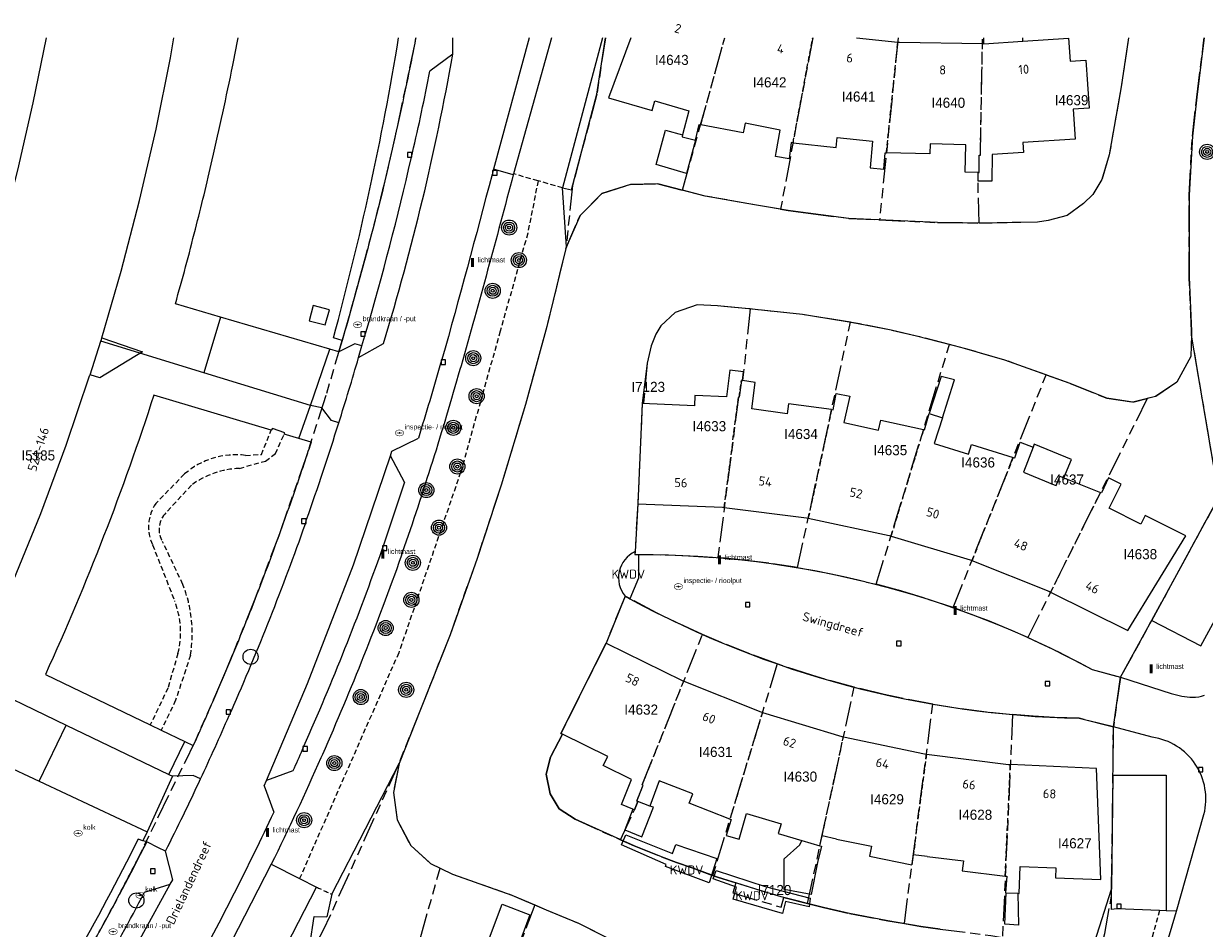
# Model space of a CAD drawing. Extents: x 168491 to 169507, y 481494 to 482503.
# Tile 104 of 108: x 169157 to 169274, y 482412 to 482501. Entities that reach past the tile are written whole.
import ezdxf
from ezdxf.enums import TextEntityAlignment as Align

# ---------------------------------------------------------------- set-up
doc = ezdxf.new("R2010")
doc.units = 0
doc.header["$LTSCALE"] = 0.5
doc.linetypes.add('KAD', pattern=[12, 5, -1, 2, -1, 2, -1])
doc.linetypes.add('STIPPELFIJN', pattern=[1.5, 1, -0.5])
doc.layers.get('0').update_dxf_attribs({"linetype": 'CONTINUOUS'})
for name, color, linetype in [('G01', 3, 'KAD'), ('G_BTD', 3, 'CONTINUOUS'), ('G_GBIP1', 7, 'CONTINUOUS'), ('G_KWDP1', 7, 'CONTINUOUS'), ('G_PNDMV', 1, 'CONTINUOUS'), ('G_WGD', 2, 'CONTINUOUS'), ('LSHD', 7, 'CONTINUOUS'), ('NAR', 7, 'CONTINUOUS'), ('ORL', 7, 'CONTINUOUS'), ('PPAL', 7, 'CONTINUOUS'), ('PPUT', 7, 'CONTINUOUS'), ('PSTM', 170, 'CONTINUOUS'), ('PVGO', 7, 'CONTINUOUS'), ('Q23', 4, 'CONTINUOUS'), ('Z01', 2, 'CONTINUOUS')]:
    doc.layers.add(name, color=color, linetype=linetype)
doc.layers.add('KWDV', color=7, linetype='CONTINUOUS', lineweight=25)
doc.styles.add('ISO', font='isocpeur.ttf', dxfattribs={"height": 1})

# ---------------------------------------------------------------- blocks, each defined once
blk = doc.blocks.new('KUNSTOBJ')
at = {"color": 0}
blk.add_circle((0, 0), 0.75, dxfattribs=at)
at = {"color": 0, "flags": 2}
blk.add_attdef('KUNSTOBJECT', (1.45, 0), '', height=1, dxfattribs=at)
blk = doc.blocks.new('BOOM')
at = {"color": 0}
for radius in [0.75, 0.55, 0.35, 0.15]:
    blk.add_circle((0, 0), radius, dxfattribs=at)
blk = doc.blocks.new('put')
at = {"linetype": 'ByBlock', "lineweight": -2}
h = blk.add_hatch(color=0, dxfattribs=at)
h.dxf.hatch_style = 1
edge = h.paths.add_edge_path()
edge.add_spline(control_points=[(0.44, 0), (0.44, 0.04), (0.43, 0.09), (0.36, 0.2), (0.28, 0.26), (0.09, 0.32), (-0.02, 0.33), (-0.22, 0.29), (-0.31, 0.24), (-0.42, 0.12), (-0.44, 0.06), (-0.44, -0.06), (-0.42, -0.12), (-0.33, -0.22), (-0.28, -0.26), (-0.1, -0.33), (0.04, -0.33), (0.27, -0.27), (0.37, -0.2), (0.43, -0.08), (0.44, -0.04), (0.44, 0)], knot_values=[0, 0, 0, 0, 0.380029, 0.380029, 1.118666, 1.118666, 1.857303, 1.857303, 2.59594, 2.59594, 3.13294, 3.13294, 3.66994, 3.66994, 4.20694, 4.20694, 5.079565, 5.079565, 5.952189, 5.952189, 6.283185, 6.283185, 6.283185, 6.283185], degree=3, periodic=0)
edge = h.paths.add_edge_path(flags=16)
edge.add_ellipse((0, 0), major_axis=(0.392, 0), ratio=0.689655, start_angle=0, end_angle=360)
h = blk.add_hatch(color=0, dxfattribs=at)
h.dxf.hatch_style = 1
h.paths.add_polyline_path([(-0.1, 0, -0.096396), (-0.09, 0.04), (-0.25, 0.04, 1), (-0.25, -0.04), (-0.09, -0.04, -0.096396)])
at = {"linetype": 'ByBlock', "lineweight": -2, "true_color": 0x681648}
h = blk.add_hatch(color=219, dxfattribs=at)
h.dxf.hatch_style = 1
h.paths.add_polyline_path([(0.1, 0, 1), (-0.1, 0, 1)])
at = {"linetype": 'ByBlock', "lineweight": -2}
h = blk.add_hatch(color=0, dxfattribs=at)
h.dxf.hatch_style = 1
h.paths.add_polyline_path([(0.25, 0.04), (0.09, 0.04, -0.096396), (0.1, 0, -0.096396), (0.09, -0.04), (0.25, -0.04, 1)])
at = {"color": 0, "linetype": 'ByBlock', "lineweight": -2}
blk.add_attdef('PUT', (0.5, 0.35), '', height=0.5, dxfattribs=at)
blk = doc.blocks.new('PAAL')
at = {"linetype": 'ByBlock', "lineweight": -2}
h = blk.add_hatch(color=0, dxfattribs=at)
h.dxf.hatch_style = 1
h.paths.add_polyline_path([(0.15, 0.8), (-0.15, 0.8), (-0.15, -0.1), (0, -0.1, -0.414214), (-0.1, 0, -1), (0.1, 0, -0.414214), (0, -0.1), (0.15, -0.1)])
at = {"linetype": 'ByBlock', "lineweight": -2, "true_color": 0x681648}
h = blk.add_hatch(color=219, dxfattribs=at)
h.dxf.hatch_style = 1
h.paths.add_polyline_path([(-0.1, 0, 1), (0.1, 0, 1)])
at = {"color": 0, "linetype": 'ByBlock', "lineweight": -2}
blk.add_attdef('PAAL', (0.5, 0.35), '', height=0.5, dxfattribs=at)
blk = doc.blocks.new('Q23')
for p, q in [((0.22, 0.22), (-0.23, 0.22)), ((-0.23, 0.22), (-0.23, -0.23)), ((0.22, -0.23), (0.22, 0.22)), ((-0.23, -0.23), (0.22, -0.23))]:
    blk.add_line(p, q)

msp = doc.modelspace()

# ---------------------------------------------------------------- linework, layer by layer
at = {"layer": 'G01'}
for p, q in [((169222.698, 482484.876), (169226.8888, 482500)), ((169235.6218, 482500), (169232.422, 482482.997)), ((169244.1035, 482500), (169242.248, 482481.938)), ((169234.121, 482447.438), (169239.361, 482471.782)), ((169241.928, 482445.778), (169249.181, 482469.565)), ((169249.553, 482443.464), (169258.783, 482466.565)), ((169268.82, 482464.203), (169256.972, 482440.504)), ((169232.099, 482437.879), (169225.682, 482416.892)), ((169266.164, 482436.562), (169265.454, 482431.629)), ((169235.1, 482414.121), (169239.736, 482435.571)), ((169244.71, 482412.116), (169247.539, 482433.892)), ((169255.455, 482432.855), (169254.446, 482410.736)), ((169191.813, 482393.38), (169198.639, 482417.618)), ((169208.034, 482413.976), (169199.27, 482390.557)), ((169232.761, 482414.708), (169235.1, 482414.121))]:
    msp.add_line(p, q, dxfattribs=at)
for points in [[(169196.2222, 482500), (169196.178, 482499.748), (169196.122, 482499.455), (169194.151, 482490.102), (169192.921, 482484.762), (169191.222, 482478.199), (169188.925, 482469.968), (169187.3, 482464.505), (169185.443, 482458.693), (169182.704, 482450.801), (169180.26, 482444.315), (169177.376, 482437.188), (169177.124, 482436.584), (169174.333, 482430.228), (169167.965, 482417.173), (169165.97, 482413.421), (169164.595, 482410.894), (169162.795, 482407.719), (169160.781, 482404.252), (169157.14, 482398.149)], [(169215.0453, 482500), (169214.195, 482494.399), (169211.783, 482485.338), (169211.123, 482479.106)], [(169252.126, 482481.619), (169252.02, 482485.783), (169252.025, 482486.646), (169252.125, 482486.645), (169252.135, 482488.348), (169252.253, 482488.355), (169252.4706, 482500)], [(169266.9578, 482500), (169266.231, 482495.127), (169265.04, 482488.398), (169264.316, 482485.924), (169263.411, 482484.465), (169262.493, 482483.556), (169260.855, 482482.383), (169258.997, 482481.882), (169257.918, 482481.706), (169253.001, 482481.609), (169252.126, 482481.619)], [(169273.207, 482470.489), (169273.22, 482470.895), (169272.978, 482476.252), (169272.962, 482480.869), (169272.965, 482484.392), (169273.288, 482490.251), (169273.729, 482494.094), (169274.41, 482499.481), (169274.466, 482500)], [(169211.123, 482479.106), (169212.525, 482482.361), (169214.706, 482484.538), (169217.527, 482485.449), (169220.241, 482485.51), (169222.698, 482484.876)], [(169232.422, 482482.997), (169230.033, 482483.376), (169224.959, 482484.292), (169222.698, 482484.876)], [(169232.422, 482482.997), (169233.168, 482482.878), (169235.153, 482482.601), (169239.202, 482482.081), (169242.248, 482481.938)], [(169242.248, 482481.938), (169247.991, 482481.668), (169252.126, 482481.619)], [(169211.123, 482479.106), (169210.605, 482476.983), (169209.232, 482471.354), (169207.113, 482463.628), (169204.704, 482455.622), (169202.311, 482448.353), (169199.629, 482440.764), (169196.697, 482433.362), (169194.552, 482428.009)], [(169229.397, 482473.093), (169229.284, 482473.105), (169226.153, 482473.39), (169224.151, 482473.5), (169221.976, 482472.749), (169220.535, 482471.433), (169220.057, 482470.601), (169219.595, 482469.439), (169219.185, 482467.733), (169218.82, 482463.704), (169218.708, 482463.708), (169218.253, 482453.749), (169217.973, 482448.732), (169221.292, 482448.696), (169223.297, 482448.617), (169226.205, 482448.426)], [(169229.397, 482473.093), (169228.756, 482466.845), (169228.644, 482465.983), (169228.545, 482465.996), (169228.329, 482464.343), (169228.25, 482464.346), (169226.205, 482448.426)], [(169239.361, 482471.782), (169234.615, 482472.544), (169229.397, 482473.093)], [(169249.181, 482469.565), (169245.91, 482470.408), (169243.387, 482470.992), (169239.448, 482471.768), (169239.361, 482471.782)], [(169266.164, 482436.562), (169269.077, 482441.848), (169275.717, 482454.056), (169275.927, 482454.541), (169273.207, 482470.489)], [(169273.207, 482470.489), (169273.138, 482468.378), (169271.741, 482465.832), (169269.642, 482464.404), (169268.82, 482464.203)], [(169258.783, 482466.565), (169254.666, 482468.026), (169250.687, 482469.177), (169249.181, 482469.565)], [(169258.783, 482466.565), (169261.178, 482465.715), (169264.811, 482464.233), (169267.382, 482463.852), (169268.82, 482464.203)], [(169234.121, 482447.438), (169231.265, 482447.874), (169229.052, 482448.15), (169226.205, 482448.426)], [(169234.121, 482447.438), (169238.045, 482446.692), (169241.928, 482445.778)], [(169249.553, 482443.464), (169246.525, 482444.469), (169244.106, 482445.19), (169241.928, 482445.778)], [(169224.675, 482440.803), (169222.073, 482442.001), (169220.112, 482442.964), (169216.999, 482444.607), (169215.115, 482439.957), (169210.631, 482430.981), (169210.785, 482430.905), (169209.601, 482428.644), (169209.173, 482426.947), (169209.57, 482424.994), (169210.472, 482423.517), (169212.029, 482422.467), (169216.528, 482420.439)], [(169256.972, 482440.504), (169255.276, 482441.242), (169253.153, 482442.117), (169249.553, 482443.464)], [(169216.528, 482420.439), (169217.931, 482423.419), (169218.251, 482424.229), (169218.158, 482424.266), (169218.782, 482425.847), (169218.706, 482425.884), (169224.675, 482440.803)], [(169232.099, 482437.879), (169229.381, 482438.871), (169226.543, 482440.003), (169224.675, 482440.803)], [(169256.972, 482440.504), (169259.866, 482439.136), (169261.454, 482438.336), (169263.358, 482437.326), (169266.164, 482436.562)], [(169239.736, 482435.571), (169236.83, 482436.371), (169235.516, 482436.764), (169232.099, 482437.879)], [(169247.539, 482433.892), (169244.423, 482434.484), (169242.723, 482434.85), (169239.736, 482435.571)], [(169247.539, 482433.892), (169250.383, 482433.444), (169253.187, 482433.086), (169255.455, 482432.855)], [(169265.454, 482431.629), (169262.068, 482432.487), (169259.62, 482432.571), (169257.488, 482432.694), (169255.455, 482432.855)], [(169260.761, 482404.059), (169261.302, 482404.631), (169261.935, 482405.301), (169262.587, 482405.991), (169263.707, 482407.49), (169264.589, 482411.148), (169265.271, 482414.835), (169265.279, 482415.541), (169265.416, 482427.367), (169265.454, 482431.629)], [(169194.552, 482428.009), (169187.761, 482412.998), (169187.017, 482411.407), (169180.001, 482398.342)], [(169194.552, 482428.009), (169194.594, 482427.995), (169194.009, 482425.127), (169194.37, 482422.405), (169195.727, 482419.866), (169197.685, 482418.083), (169198.639, 482417.618)], [(169216.528, 482420.439), (169217.89, 482419.825), (169220.627, 482418.73), (169222.099, 482418.175), (169223.67, 482417.641), (169225.682, 482416.892)], [(169198.639, 482417.618), (169199.86, 482417.022), (169205.757, 482414.948), (169208.034, 482413.976)], [(169225.682, 482416.892), (169226.169, 482416.711), (169227.974, 482416.153)], [(169227.974, 482416.153), (169227.683, 482415.163), (169232.48, 482413.751), (169232.761, 482414.708)], [(169232.761, 482414.708), (169232.475, 482414.78), (169229.967, 482415.536), (169227.974, 482416.153)], [(169208.034, 482413.976), (169209.18, 482413.487), (169212.376, 482412.155), (169215.654, 482410.503), (169217.141, 482409.69)], [(169235.1, 482414.121), (169236.676, 482413.725), (169239.262, 482413.135), (169243.069, 482412.383), (169244.71, 482412.116)], [(169244.71, 482412.116), (169246.346, 482411.849), (169248.268, 482411.58), (169253.292, 482410.951), (169254.446, 482410.736)]]:
    msp.add_lwpolyline(points, dxfattribs=at)
at = {"layer": 'G_BTD', "linetype": 'STIPPELFIJN', "lineweight": -3, "transparency": 33554687}
for points in [[(169208.367, 482485.808), (169205.931, 482486.502)], [(169208.367, 482485.808), (169207.338, 482480.608), (169204.606, 482470.883), (169202.643, 482463.888), (169200.68, 482456.893), (169194.535, 482438.979), (169184.698, 482416.592)], [(169210.804, 482485.113), (169208.367, 482485.808)], [(169179.336, 482458.569), (169180.91, 482458.664), (169181.887, 482461.067)], [(169178.734, 482457.279), (169181.305, 482458.011), (169182.294, 482458.744), (169183.183, 482460.679)], [(169173.275, 482456.725), (169170.426, 482453.795)], [(169173.967, 482455.616), (169171.316, 482452.746)], [(169170.11, 482449.697), (169172.307, 482444.124)], [(169173.114, 482445.762), (169171.099, 482450.034)], [(169172.625, 482438.917), (169171.635, 482435.483), (169169.888, 482431.839)], [(169173.871, 482438.746), (169172.397, 482434.28), (169170.977, 482431.317)], [(169270.026, 482413.422), (169268.886, 482409.351), (169264.835, 482404.881)]]:
    msp.add_lwpolyline(points, dxfattribs=at)
at = {"layer": 'G_BTD', "linetype": 'Continuous', "lineweight": 25, "transparency": 33554687}
for points in [[(169211.195, 482479.274), (169210.804, 482485.113)], [(169275.717, 482454.056), (169275.927, 482454.541), (169273.217, 482470.489)], [(169187.902, 482415.042), (169194.594, 482427.995)], [(169187.902, 482415.042), (169187.396, 482412.802)], [(169260.277, 482399.851), (169265.279, 482415.541)], [(169182.704, 482403.376), (169185.701, 482409.991), (169186.144, 482412.828), (169187.396, 482412.802)]]:
    msp.add_lwpolyline(points, dxfattribs=at)
at = {"layer": 'G_BTD', "linetype": 'STIPPELFIJN', "lineweight": -3, "transparency": 33554687}
for points in [[(169179.336, 482458.569, 0.21186257), (169173.275, 482456.725)], [(169173.967, 482455.616, -0.14865606), (169178.734, 482457.279)], [(169170.426, 482453.795, 0.26451713), (169170.11, 482449.697)], [(169171.316, 482452.746, 0.32861874), (169171.099, 482450.034)], [(169173.871, 482438.746, 0.13797687), (169173.114, 482445.762)], [(169172.307, 482444.124, -0.15879855), (169172.625, 482438.917)], [(169186.389, 482415.739, 0.00834385), (169187.902, 482415.042)]]:
    msp.add_lwpolyline(points, format="xyb", dxfattribs=at)
at = {"layer": 'G_GBIP1', "linetype": 'Continuous', "lineweight": 25, "transparency": 33554687}
for points in [[(169252.608, 482499.412), (169252.608, 482500)], [(169256.477, 482499.664), (169256.4588, 482500)], [(169223.99, 482489.824), (169223.1, 482486.546), (169220.098, 482487.436), (169221.01, 482490.82), (169222.698, 482490.365)], [(169165.075, 482470.222), (169169.128, 482468.837), (169164.884, 482466.256), (169163.904, 482466.573)], [(169248.485, 482462.294), (169249.634, 482465.861), (169249.682, 482466.05), (169248.353, 482466.388), (169247.181, 482462.714)], [(169260.55, 482456.348), (169261.291, 482458.174), (169257.586, 482459.676), (169257.505, 482459.385)], [(169217.78, 482423.479), (169216.963, 482421.417), (169218.665, 482420.743), (169219.822, 482423.663), (169219.456, 482423.783)], [(169236.095, 482418.191), (169235.466, 482414.991), (169232.779, 482415.519), (169232.779, 482418.54), (169234.34, 482419.925), (169234.55, 482420.363)], [(169236.335, 482419.834), (169236.476, 482419.792), (169236.095, 482418.191)], [(169255.985, 482415.127), (169256.023, 482411.954), (169254.678, 482412.065), (169254.804, 482415.175)], [(169204.161, 482407.749), (169202.64, 482408.326), (169204.808, 482414.04), (169207.544, 482413.002), (169205.441, 482407.263)]]:
    msp.add_lwpolyline(points, dxfattribs=at)
at = {"layer": 'G_KWDP1', "linetype": 'Continuous', "lineweight": 25, "transparency": 33554687}
for points in [[(169217.989, 482449.021, 0.4888488), (169216.999, 482444.607)], [(169216.999, 482444.607, 0.0024962), (169217.476, 482444.346)]]:
    msp.add_lwpolyline(points, format="xyb", dxfattribs=at)
for points in [[(169218.317, 482448.734), (169218.325, 482446.373), (169217.476, 482444.346)], [(169217.973, 482448.732), (169218.317, 482448.734)], [(169226.094, 482418.564), (169225.328, 482416.153), (169220.998, 482417.782), (169221.077, 482417.991), (169216.633, 482419.933), (169217.06, 482420.911), (169221.693, 482419.086), (169222.045, 482419.979), (169226.094, 482418.564)], [(169235.36, 482414.654), (169235.271, 482413.791), (169232.901, 482414.329), (169232.629, 482413.128), (169227.716, 482414.54), (169228.057, 482415.728), (169225.738, 482416.577), (169226.031, 482417.379), (169230.906, 482415.795), (169235.36, 482414.654)]]:
    msp.add_lwpolyline(points, dxfattribs=at)
at = {"layer": 'G_PNDMV', "linetype": 'Continuous', "lineweight": 25, "transparency": 33554687}
for points in [[(169159.5365, 482500), (169158.241, 482493.552), (169156.694, 482486.853), (169154.971, 482480.194), (169153.052, 482473.6), (169152.004, 482470.294), (169149.794, 482463.789), (169147.388, 482457.344), (169144.805, 482450.973), (169142.031, 482444.684), (169140.59, 482441.562), (169137.555, 482435.398), (169134.336, 482429.314), (169130.936, 482423.324), (169130.909, 482423.28)], [(169165.075, 482470.222), (169166.988, 482476.846), (169168.822, 482483.851), (169170.46, 482490.921), (169171.879, 482498.023), (169172.2177, 482500)], [(169217.5731, 482500), (169215.35, 482494.027), (169219.67, 482492.776), (169219.963, 482493.726), (169223.335, 482492.744), (169222.698, 482490.365)], [(169239.9658, 482500), (169244.067, 482499.567)], [(169244.067, 482499.567), (169244.218, 482499.551), (169252.46, 482499.414)], [(169256.477, 482499.664), (169261.012, 482499.959), (169261.156, 482497.691), (169262.73, 482497.791), (169263.035, 482493.001), (169261.461, 482492.901), (169261.649, 482489.955), (169256.473, 482489.62), (169256.533, 482488.625), (169253.438, 482488.43), (169253.396, 482485.757), (169252.02, 482485.783), (169252.025, 482486.646)], [(169252.46, 482499.414), (169252.608, 482499.412)], [(169252.608, 482499.412), (169256.477, 482499.664)], [(169223.99, 482489.824), (169224.363, 482491.403), (169224.499, 482491.377)], [(169228.73, 482490.556), (169224.499, 482491.377)], [(169231.991, 482488.625), (169232.377, 482490.846), (169228.919, 482491.521), (169228.826, 482491.046), (169228.73, 482490.556)], [(169222.698, 482490.365), (169222.649, 482490.183), (169223.99, 482489.824)], [(169233.662, 482489.588), (169237.93, 482489.125), (169238.043, 482490.113), (169241.563, 482489.728), (169241.306, 482487.092), (169242.679, 482486.958), (169242.794, 482488.587), (169242.931, 482488.584)], [(169233.662, 482489.588), (169233.485, 482489.607), (169233.265, 482488), (169231.923, 482488.233), (169231.991, 482488.625)], [(169252.025, 482486.646), (169250.751, 482486.678), (169250.819, 482489.379), (169247.258, 482489.468), (169247.226, 482488.474), (169242.931, 482488.584)], [(169164.977, 482469.885), (169165.028, 482470.06), (169165.075, 482470.222)], [(169163.904, 482466.573), (169164.977, 482469.885)], [(169153.364, 482439.451), (169156.278, 482446.088), (169159.015, 482452.793), (169161.54, 482459.588), (169163.862, 482466.445), (169163.892, 482466.537), (169163.904, 482466.573)], [(169228.644, 482465.983), (169228.756, 482466.845), (169227.408, 482467.029), (169227.048, 482464.392), (169223.92, 482464.511), (169223.881, 482463.501), (169218.708, 482463.708)], [(169237.495, 482463.112), (169233.206, 482463.691), (169233.071, 482462.69), (169229.56, 482463.197), (169229.902, 482465.796), (169228.644, 482465.983)], [(169237.495, 482463.112), (169237.64, 482463.092), (169237.947, 482464.724), (169239.288, 482464.432), (169238.721, 482461.828), (169242.161, 482461.071), (169242.377, 482462.058), (169246.609, 482461.131)], [(169218.708, 482463.708), (169218.253, 482453.749)], [(169246.609, 482461.131), (169246.708, 482461.109), (169247.181, 482462.714)], [(169247.181, 482462.714), (169248.485, 482462.294)], [(169248.485, 482462.294), (169247.668, 482459.757), (169251.081, 482458.693), (169251.382, 482459.657), (169255.508, 482458.369)], [(169255.508, 482458.369), (169255.658, 482458.322), (169256.219, 482459.894), (169257.505, 482459.385)], [(169257.505, 482459.385), (169256.518, 482456.892), (169259.589, 482455.648), (169259.764, 482455.577), (169260.151, 482456.51), (169260.55, 482456.348)], [(169259.221, 482445.003), (169266.896, 482441.187), (169272.635, 482450.588), (169268.61, 482452.611), (169268.161, 482451.731), (169265.021, 482453.326), (169266.209, 482455.722), (169264.963, 482456.34), (169264.266, 482454.841), (169264.161, 482454.884)], [(169260.55, 482456.348), (169264.161, 482454.884)], [(169218.253, 482453.749), (169226.666, 482453.438), (169226.846, 482453.415)], [(169226.846, 482453.415), (169234.992, 482452.37), (169235.174, 482452.331)], [(169235.174, 482452.331), (169243.203, 482450.625), (169243.389, 482450.569)], [(169243.389, 482450.569), (169251.247, 482448.197), (169251.417, 482448.129)], [(169251.417, 482448.129), (169259.049, 482445.089), (169259.221, 482445.003)], [(169210.785, 482430.905), (169210.631, 482430.981), (169215.115, 482439.957)], [(169215.115, 482439.957), (169222.653, 482436.223), (169222.817, 482436.158)], [(169222.817, 482436.158), (169230.459, 482433.128), (169230.63, 482433.076)], [(169230.63, 482433.076), (169238.496, 482430.677), (169238.67, 482430.641)], [(169217.78, 482423.479), (169216.651, 482423.926), (169217.636, 482426.412), (169214.84, 482427.791), (169215.286, 482428.697), (169210.785, 482430.905)], [(169238.67, 482430.641), (169246.711, 482428.955), (169246.895, 482428.932)], [(169246.895, 482428.932), (169255.033, 482427.897), (169255.228, 482427.888)], [(169255.985, 482415.127), (169256.111, 482415.122), (169256.219, 482417.779), (169259.755, 482417.659), (169259.718, 482416.65), (169264.216, 482416.484), (169263.791, 482427.512), (169255.228, 482427.888)], [(169227.394, 482422.491), (169223.369, 482424.055), (169223.735, 482424.997), (169220.384, 482426.291), (169219.456, 482423.783)], [(169218.251, 482424.229), (169217.931, 482423.419), (169217.78, 482423.479)], [(169219.456, 482423.783), (169218.251, 482424.229)], [(169227.394, 482422.491), (169227.535, 482422.436), (169227.02, 482420.866), (169228.308, 482420.485), (169229.06, 482423.027), (169232.485, 482422.028), (169232.199, 482421.06), (169234.55, 482420.363)], [(169234.55, 482420.363), (169236.335, 482419.834)], [(169236.335, 482419.834), (169236.548, 482420.82)], [(169237.97, 482420.513), (169236.548, 482420.82)], [(169237.97, 482420.513), (169241.464, 482419.806), (169241.261, 482418.817), (169245.468, 482417.954)], [(169245.597, 482418.947), (169245.468, 482417.954)], [(169246.969, 482418.769), (169245.597, 482418.947)], [(169246.969, 482418.769), (169250.565, 482418.351), (169250.445, 482417.348), (169254.724, 482416.838)], [(169254.724, 482416.838), (169254.874, 482416.82), (169254.76, 482415.177), (169254.804, 482415.175)], [(169254.804, 482415.175), (169255.985, 482415.127)]]:
    msp.add_lwpolyline(points, dxfattribs=at)
at = {"layer": 'G_PNDMV', "linetype": 'STIPPELFIJN', "lineweight": -3, "transparency": 33554687}
for points in [[(169224.499, 482491.377), (169226.8913, 482500)], [(169233.662, 482489.588), (169235.6228, 482500)], [(169242.931, 482488.584), (169244.067, 482499.567)], [(169252.025, 482486.646), (169252.125, 482486.645), (169252.135, 482488.348), (169252.253, 482488.355), (169252.46, 482499.414)], [(169226.846, 482453.415), (169228.25, 482464.346), (169228.329, 482464.343), (169228.545, 482465.996), (169228.644, 482465.983)], [(169237.495, 482463.112), (169235.174, 482452.331)], [(169246.609, 482461.131), (169243.389, 482450.569)], [(169255.508, 482458.369), (169251.417, 482448.129)], [(169264.161, 482454.884), (169259.221, 482445.003)], [(169218.251, 482424.229), (169218.158, 482424.266), (169218.782, 482425.847), (169218.706, 482425.884), (169222.817, 482436.158)], [(169230.63, 482433.076), (169227.394, 482422.491)], [(169236.548, 482420.82), (169238.67, 482430.641)], [(169246.895, 482428.932), (169245.597, 482418.947)], [(169254.724, 482416.838), (169255.228, 482427.888)]]:
    msp.add_lwpolyline(points, dxfattribs=at)
at = {"layer": 'G_WGD', "linetype": 'Continuous', "lineweight": 25, "transparency": 33554687}
for points in [[(169178.069, 482497.271, 0.0045517), (169178.5954, 482500, 0.0045517)], [(169188.051, 482470.216, 0.02635438), (169194.5205, 482500, 0.02635438)], [(169196.2253, 482500, -0.00372392), (169195.791, 482497.768)], [(169176.036, 482487.877, 0.00651108), (169178.069, 482497.271)], [(169195.791, 482497.768, -0.00651108), (169193.758, 482488.374)], [(169174.362, 482480.998, 0.00613157), (169176.036, 482487.877)], [(169193.758, 482488.374, -0.00613157), (169192.084, 482481.495)], [(169205.908, 482486.416, -0.00354542), (169200.745, 482467.465)], [(169172.377, 482473.591, 0.00553572), (169174.362, 482480.998)], [(169192.084, 482481.495, -0.00563011), (169190.029, 482473.837)], [(169190.029, 482473.837, -0.00235068), (169188.922, 482469.96)], [(169200.612, 482467.084, -0.01405677), (169194.895, 482448.929)], [(169170.242, 482464.556, -0.02853993), (169159.477, 482436.83)], [(169185.842, 482459.882, -0.00515287), (169184.154, 482454.882)], [(169184.154, 482454.882, -0.00425469), (169181.972, 482448.795)], [(169181.972, 482448.795, -0.00767627), (169179.197, 482441.595)], [(169194.778, 482448.567, -0.01923222), (169186.958, 482428.9)], [(169218.317, 482448.734, -0.12628674), (169263.358, 482437.326)], [(169217.476, 482444.346, 0.1196469), (169262.068, 482432.487)], [(169179.197, 482441.595, -0.00710272), (169176.052, 482434.094)], [(169176.052, 482434.094, -0.0039958), (169174.153, 482429.794)], [(169186.82, 482428.558, -0.00964397), (169181.896, 482418.005)], [(169168.678, 482420.507, -0.0288551), (169155.113, 482396.776)], [(169166.641, 482414.679, 0.00321822), (169169.541, 482420.218)], [(169164.396, 482410.535, 0.00455531), (169166.641, 482414.679)]]:
    msp.add_lwpolyline(points, format="xyb", dxfattribs=at)
at = {"layer": 'G_WGD', "lineweight": -3, "transparency": 33554687}
for points in [[(169199.906, 482498.362), (169199.9088, 482500)], [(169207.4648, 482500), (169203.931, 482486.951)], [(169199.906, 482498.362), (169197.64, 482496.695)], [(169195.769, 482488.02), (169195.899, 482488.567)], [(169203.931, 482486.951), (169203.795, 482486.447)], [(169205.908, 482486.416), (169203.931, 482486.951)], [(169187.707, 482469.099), (169176.866, 482472.276)], [(169190.887, 482469.425), (169191.276, 482470.774)], [(169185.773, 482463.534), (169187.707, 482469.099)], [(169188.596, 482468.838), (169187.707, 482469.099)], [(169188.596, 482468.838), (169188.759, 482469.399), (169188.922, 482469.96)], [(169190.887, 482469.425), (169190.177, 482469.628), (169188.596, 482468.838)], [(169190.554, 482468.268), (169193.021, 482469.682)], [(169190.554, 482468.268), (169190.887, 482469.425)], [(169198.819, 482468.071), (169198.687, 482467.692)], [(169185.773, 482463.534), (169175.184, 482466.768)], [(169184.629, 482460.245), (169185.773, 482463.534)], [(169188.595, 482461.797), (169187.873, 482462.024), (169186.921, 482463.277), (169185.773, 482463.534)], [(169193.716, 482458.537), (169193.869, 482458.991), (169196.486, 482460.274)], [(169181.414, 482426.319), (169185.474, 482435.936), (169190.057, 482447.72), (169193.716, 482458.537)], [(169195.11, 482455.927), (169193.716, 482458.537)], [(169185.277, 482451.763), (169185.397, 482452.214)], [(169269.256, 482442.177), (169274.144, 482439.67), (169280.553, 482451.452)], [(169192.981, 482449.57), (169192.866, 482449.215)], [(169265.454, 482431.629), (169266.164, 482436.562)], [(169266.164, 482436.562), (169271.197, 482434.949)], [(169177.71, 482432.751), (169177.934, 482433.227)], [(169161.551, 482431.811), (169171.724, 482426.908)], [(169269.308, 482430.616), (169265.454, 482431.629)], [(169171.724, 482426.908), (169173.303, 482430.202)], [(169185.099, 482429.687), (169184.961, 482429.345)], [(169172.078, 482426.738), (169169.565, 482421.232)], [(169171.724, 482426.908), (169172.078, 482426.738)], [(169174.155, 482426.808), (169172.078, 482426.738)], [(169174.872, 482426.473), (169174.155, 482426.808)], [(169184.034, 482427.275), (169181.414, 482426.319)], [(169265.41, 482426.838), (169270.69, 482426.838), (169270.69, 482413.398)], [(169158.874, 482426.257), (169169.565, 482421.232)], [(169181.192, 482425.793), (169181.414, 482426.319)], [(169181.192, 482425.793), (169182.134, 482423.159)], [(169271.706, 482413.36), (169274.444, 482422.947)], [(169169.565, 482421.232), (169169.161, 482420.345)], [(169170.714, 482419.628), (169169.541, 482420.218)], [(169171.404, 482419.316), (169170.714, 482419.628)], [(169171.865, 482416.024), (169172.107, 482416.465), (169171.404, 482419.316)], [(169181.896, 482418.005), (169175.967, 482406.463), (169176.287, 482406.298)], [(169150.348, 482380.793), (169158.898, 482393.372), (169164.034, 482401.76), (169171.865, 482416.024)], [(169169.316, 482415.237), (169171.865, 482416.024)]]:
    msp.add_lwpolyline(points, dxfattribs=at)
at = {"layer": 'G_WGD', "linetype": 'Continuous', "lineweight": 25, "transparency": 33554687}
for points in [[(169209.684, 482500), (169205.931, 482486.502)], [(169210.804, 482485.113), (169211.67, 482484.914), (169214.195, 482494.399), (169215.0453, 482500)], [(169214.7668, 482500), (169210.804, 482485.113)], [(169205.908, 482486.416), (169205.931, 482486.502)], [(169176.866, 482472.276), (169172.377, 482473.591)], [(169187.668, 482473.02), (169186.059, 482473.44), (169185.657, 482471.916), (169187.237, 482471.535), (169187.668, 482473.02)], [(169176.866, 482472.276), (169175.184, 482466.768)], [(169188.922, 482469.96), (169188.051, 482470.216)], [(169175.184, 482466.768), (169164.977, 482469.885)], [(169200.745, 482467.465), (169200.612, 482467.084)], [(169181.887, 482461.067), (169170.242, 482464.556)], [(169183.183, 482460.679), (169183.241, 482460.803), (169181.999, 482461.226), (169181.887, 482461.067)], [(169184.629, 482460.245), (169183.183, 482460.679)], [(169185.842, 482459.882), (169184.629, 482460.245)], [(169269.256, 482442.177), (169275.717, 482454.056)], [(169194.895, 482448.929), (169194.778, 482448.567)], [(169266.164, 482436.562), (169269.077, 482441.848), (169269.256, 482442.177)], [(169263.358, 482437.326), (169266.164, 482436.562)], [(169151.948, 482436.44), (169161.551, 482431.811)], [(169159.477, 482436.83), (169169.888, 482431.839)], [(169158.874, 482426.257), (169161.551, 482431.811)], [(169169.888, 482431.839), (169170.977, 482431.317)], [(169262.068, 482432.487), (169265.454, 482431.629)], [(169265.41, 482426.838), (169265.416, 482427.367), (169265.454, 482431.629)], [(169170.977, 482431.317), (169173.303, 482430.202)], [(169173.303, 482430.202), (169174.153, 482429.794)], [(169155.198, 482427.985), (169158.874, 482426.257)], [(169186.958, 482428.9), (169186.82, 482428.558)], [(169265.41, 482426.838), (169265.279, 482415.541)], [(169169.161, 482420.345), (169168.678, 482420.507)], [(169169.541, 482420.218), (169169.161, 482420.345)], [(169181.896, 482418.005), (169184.698, 482416.592)], [(169184.698, 482416.592), (169186.389, 482415.739)], [(169178.606, 482405.107), (169180.469, 482404.214), (169186.389, 482415.739)], [(169270.026, 482413.422), (169265.783, 482413.579), (169265.256, 482413.519), (169265.279, 482415.541)], [(169270.69, 482413.398), (169270.026, 482413.422)], [(169270.571, 482409.524), (169271.109, 482411.342), (169271.706, 482413.36)], [(169271.706, 482413.36), (169270.69, 482413.398)]]:
    msp.add_lwpolyline(points, dxfattribs=at)
at = {"layer": 'G_WGD', "lineweight": -3, "transparency": 33554687}
for points in [[(169193.021, 482469.682, 0.030295), (169199.906, 482498.362)], [(169195.899, 482488.567, 0.00799899), (169197.64, 482496.695)], [(169191.276, 482470.774, 0.01548808), (169195.769, 482488.02)], [(169203.795, 482486.447, -0.00512286), (169198.819, 482468.071)], [(169188.595, 482461.797, 0.00578625), (169190.554, 482468.268)], [(169198.687, 482467.692, -0.00576882), (169196.486, 482460.274)], [(169185.397, 482452.214, 0.00854539), (169188.595, 482461.797)], [(169195.11, 482455.927, -0.00490578), (169192.981, 482449.57)], [(169177.934, 482433.227, 0.01819004), (169185.277, 482451.763)], [(169192.866, 482449.215, -0.01921812), (169185.099, 482429.687)], [(169271.197, 482434.949, 0.06054973), (169273.312, 482434.575)], [(169273.312, 482434.575, 0.10868071), (169274.499, 482434.768)], [(169174.872, 482426.473, 0.00636654), (169177.71, 482432.751)], [(169274.444, 482422.947, 0.44538584), (169269.308, 482430.616)], [(169184.961, 482429.345, -0.00156758), (169184.034, 482427.275)], [(169171.404, 482419.316, 0.007206), (169174.872, 482426.473)], [(169182.134, 482423.159, -0.01493991), (169174.048, 482407.242)], [(169159.904, 482398.725, 0.017674), (169169.316, 482415.237)]]:
    msp.add_lwpolyline(points, format="xyb", dxfattribs=at)
at = {"layer": 'LSHD', "linetype": 'Continuous', "lineweight": 13, "transparency": 33554687}
for points in [[(169266.9578, 482500), (169266.231, 482495.127), (169265.04, 482488.398), (169264.316, 482485.924), (169263.411, 482484.465), (169262.493, 482483.556), (169260.855, 482482.383), (169258.997, 482481.882), (169257.918, 482481.706), (169253.001, 482481.609), (169247.991, 482481.668), (169239.202, 482482.081), (169235.153, 482482.601), (169233.168, 482482.878), (169230.033, 482483.376), (169224.959, 482484.292), (169220.241, 482485.51), (169217.527, 482485.449), (169214.706, 482484.538), (169212.525, 482482.361), (169211.433, 482479.826), (169211.195, 482479.274)], [(169274.466, 482500), (169274.41, 482499.481), (169273.729, 482494.094), (169273.288, 482490.251), (169272.965, 482484.392), (169272.962, 482480.869), (169272.978, 482476.252), (169273.22, 482470.895), (169273.217, 482470.489)], [(169211.195, 482479.274), (169211.123, 482479.106), (169209.232, 482471.354), (169207.113, 482463.628), (169204.704, 482455.622), (169202.311, 482448.353), (169199.629, 482440.764), (169196.697, 482433.362), (169194.594, 482427.995)], [(169273.217, 482470.489), (169273.138, 482468.378), (169271.741, 482465.832), (169269.642, 482464.404), (169267.382, 482463.852), (169264.811, 482464.233), (169261.178, 482465.715), (169254.666, 482468.026), (169250.687, 482469.177), (169245.91, 482470.408), (169243.387, 482470.992), (169239.448, 482471.768), (169234.615, 482472.544), (169229.284, 482473.105), (169226.153, 482473.39), (169224.151, 482473.5), (169221.976, 482472.749), (169220.535, 482471.433), (169220.057, 482470.601), (169219.595, 482469.439), (169219.185, 482467.733), (169218.708, 482463.708)], [(169218.253, 482453.749), (169217.989, 482449.021)], [(169217.989, 482449.021), (169217.973, 482448.732)], [(169216.999, 482444.607), (169215.115, 482439.957)], [(169248.268, 482411.58), (169246.346, 482411.849), (169243.069, 482412.383), (169239.262, 482413.135), (169236.676, 482413.725), (169232.475, 482414.78), (169229.967, 482415.536), (169226.169, 482416.711), (169223.67, 482417.641), (169222.099, 482418.175), (169220.627, 482418.73), (169217.89, 482419.825), (169212.029, 482422.467), (169210.472, 482423.517), (169209.57, 482424.994), (169209.173, 482426.947), (169209.601, 482428.644), (169210.785, 482430.905)], [(169194.594, 482427.995), (169194.009, 482425.127), (169194.37, 482422.405), (169195.727, 482419.866), (169197.685, 482418.083), (169199.86, 482417.022), (169205.757, 482414.948), (169209.18, 482413.487), (169212.376, 482412.155), (169215.654, 482410.503), (169224.575, 482405.621), (169227.781, 482403.58), (169229.895, 482402.244), (169232.798, 482400.137), (169238.382, 482395.814), (169241.287, 482393.413), (169245.753, 482389.302), (169247.061, 482387.602), (169247.397, 482385.424), (169247.087, 482383.923), (169246.037, 482382.274), (169242.496, 482378.678)]]:
    msp.add_lwpolyline(points, dxfattribs=at)

# ---------------------------------------------------------------- block references
at = {"layer": 'PPAL', "linetype": 'Continuous', "lineweight": 13, "transparency": 33554687}
for p in [(169201.872, 482477.365), (169192.957, 482448.439), (169226.37, 482447.857), (169249.742, 482442.823), (169269.211, 482437.038), (169181.512, 482420.814)]:
    msp.add_blockref('PAAL', p, dxfattribs=at).add_auto_attribs({'PAAL': 'lichtmast'})
at = {"layer": 'PPUT', "linetype": 'Continuous', "lineweight": 13, "transparency": 33554687}
for p, values in [((169190.46, 482471.53), {'PUT': 'brandkraan / -put'}), ((169194.612, 482460.795), {'PUT': 'inspectie- / rioolput'}), ((169222.289, 482445.553), {'PUT': 'inspectie- / rioolput'}), ((169162.724, 482421.082), {'PUT': 'kolk'}), ((169168.873, 482414.926), {'PUT': 'kolk'}), ((169166.19, 482411.32), {'PUT': 'brandkraan / -put'})]:
    msp.add_blockref('put', p, dxfattribs=at).add_auto_attribs(values)
at = {"layer": 'PSTM', "linetype": 'Continuous', "lineweight": 0, "transparency": 33554687}
for p in [(169179.838, 482438.59), (169168.507, 482414.418)]:
    msp.add_blockref('KUNSTOBJ', p, dxfattribs=at)
at = {"layer": 'PVGO', "linetype": 'Continuous', "lineweight": 0, "transparency": 33554687}
for p in [(169274.759, 482488.678), (169205.491, 482481.168), (169206.459, 482477.942), (169203.864, 482474.898), (169201.933, 482468.212), (169202.266, 482464.442), (169199.955, 482461.304), (169200.355, 482457.463), (169197.274, 482455.125), (169198.532, 482451.402), (169195.939, 482447.913), (169195.793, 482444.237), (169193.238, 482441.44), (169190.771, 482434.594), (169195.279, 482435.313), (169188.152, 482428.043), (169185.151, 482422.377)]:
    msp.add_blockref('BOOM', p, dxfattribs=at)
at = {"layer": 'Q23'}
for p in [(169195.628, 482488.4), (169204.071, 482486.605), (169190.997, 482470.621), (169198.973, 482467.83), (169185.122, 482452.054), (169193.15, 482449.36), (169229.167, 482443.762), (169244.171, 482439.912), (169258.921, 482435.922), (169177.634, 482433.119), (169185.254, 482429.47), (169274.125, 482427.397), (169170.14, 482417.321), (169266.01, 482413.835)]:
    msp.add_blockref('Q23', p, dxfattribs=at)

# ---------------------------------------------------------------- texts
at = {"layer": 'KWDV', "linetype": 'Continuous', "lineweight": 70, "transparency": 33554687, "style": 'ISO'}
for p in [(169217.325, 482446.791), (169223.107, 482417.441), (169229.598, 482414.882)]:
    msp.add_text('KWDV', height=0.9, dxfattribs=at).set_placement(p, align=Align.MIDDLE_CENTER)
at = {"layer": 'NAR', "linetype": 'Continuous', "lineweight": 25, "transparency": 33554687, "style": 'ISO'}
for s, rotation, p in [('2', 344.3, (169222.243, 482500.915)), ('4', 349.2, (169232.433, 482498.906)), ('6', 354, (169239.293, 482497.994)), ('8', 359.1, (169248.513, 482496.809)), ('10', 3.7, (169256.557, 482496.867)), ('52A-146', 72.7, (169158.776, 482459.172)), ('56', 357.9, (169222.535, 482455.857)), ('54', 352.7, (169230.911, 482455.982)), ('52', 348, (169239.923, 482454.83)), ('50', 343.2, (169247.544, 482452.841)), ('48', 338.3, (169256.27, 482449.699)), ('46', 333.6, (169263.374, 482445.468)), ('58', 333.6, (169217.74, 482436.306)), ('60', 338.4, (169225.329, 482432.523)), ('62', 343, (169233.321, 482430.114)), ('64', 348.2, (169242.543, 482428.019)), ('66', 352.7, (169251.135, 482425.925)), ('68', 357.5, (169259.118, 482424.996))]:
    msp.add_text(s, height=0.9, rotation=rotation, dxfattribs=at).set_placement(p, align=Align.MIDDLE_CENTER)
at = {"layer": 'ORL', "linetype": 'Continuous', "lineweight": 25, "transparency": 33554687, "style": 'ISO'}
for s, rotation, p in [('Swingdreef', 344.3, (169237.636, 482441.796)), ('Drielandendreef', 64.8, (169173.71, 482416.18))]:
    msp.add_text(s, height=0.9, rotation=rotation, dxfattribs=at).set_placement(p, align=Align.MIDDLE_CENTER)
at = {"layer": 'Z01', "ltscale": 0.5}
for s, p in [('I4643', (169219.9615, 482497.3034)), ('I4642', (169229.668, 482495.0757)), ('I4641', (169238.4965, 482493.6625)), ('I4640', (169247.4, 482493.053)), ('I4639', (169259.6295, 482493.3066)), ('I7123', (169217.6195, 482464.8653)), ('I4633', (169223.685, 482460.9653)), ('I4634', (169232.783, 482460.1895)), ('I4635', (169241.651, 482458.5886)), ('I5185', (169157.0935, 482458.0664)), ('I4636', (169250.3555, 482457.3675)), ('I4637', (169259.1865, 482455.6777)), ('I4638', (169266.4495, 482448.2707)), ('I4632', (169216.924, 482432.851)), ('I4631', (169224.3135, 482428.6505)), ('I4630', (169232.709, 482426.2005)), ('I4629', (169241.3195, 482423.9587)), ('I4628', (169250.0825, 482422.4221)), ('I4627', (169259.95, 482419.5909)), ('I7120', (169230.1521, 482414.952))]:
    msp.add_text(s, height=1, dxfattribs=at).set_placement(p)

doc.saveas('drawing.dxf')
